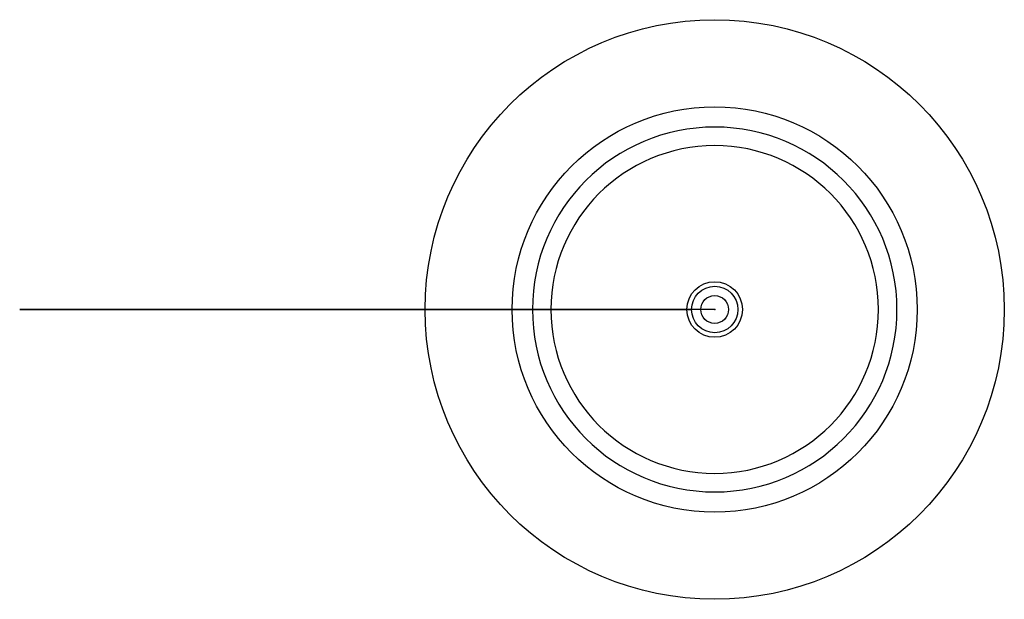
# Model space of a CAD drawing. Header units: centimetres. Extents: x -15 to 6.2, y -6.2 to 6.2.
import ezdxf

# ---------------------------------------------------------------- set-up
doc = ezdxf.new("R2010")
doc.units = ezdxf.units.CM
doc.header["$MEASUREMENT"] = 0
for name, color, linetype in [('Cassis Medium 300mm v3_Sketch1', 7, 'Continuous'), ('Cassis Medium 300mm v3_Sketch2', 7, 'Continuous'), ('Cassis Medium 300mm v3_Sketch4', 7, 'Continuous'), ('Cassis Medium 300mm v3_Sketch5', 7, 'Continuous'), ('Cassis Medium 300mm v3_Sketch6', 7, 'Continuous'), ('Cassis Medium 300mm v3_Sketch7', 7, 'Continuous'), ('Cassis Medium 300mm v3_Sketch8', 7, 'Continuous')]:
    doc.layers.add(name, color=color, linetype=linetype)

msp = doc.modelspace()

# ---------------------------------------------------------------- linework, layer by layer
at = {"layer": 'Cassis Medium 300mm v3_Sketch1'}
for p, q in [((-15, 0), (-7.79, 0, 10.26)), ((0, 0), (-15, 0)), ((0, 0, 14), (-0.5, 0, 14)), ((0, 0, 14), (0, 0))]:
    msp.add_line(p, q, dxfattribs=at)
at = {"layer": 'Cassis Medium 300mm v3_Sketch1', "extrusion": (0, 1, 0)}
msp.add_arc((0.59, 5.2), 8.8, 35.096, 90.587, dxfattribs=at)
at = {"layer": 'Cassis Medium 300mm v3_Sketch1'}
msp.add_point((0, 0), dxfattribs=at)
at = {"layer": 'Cassis Medium 300mm v3_Sketch2'}
msp.add_line((0, 0, 11.5), (-3.227, 0, 11.5), dxfattribs=at)
msp.add_point((0, 0), dxfattribs=at)
at = {"layer": 'Cassis Medium 300mm v3_Sketch4'}
msp.add_circle((0, 0, 11.5), 4.371, dxfattribs=at)
msp.add_point((0, 0, 11.5), dxfattribs=at)
at = {"layer": 'Cassis Medium 300mm v3_Sketch5', "extrusion": (0, 0, -1)}
for radius in [3.934, 3.534]:
    msp.add_circle((0, 0, -10.3), radius, dxfattribs=at)
at = {"layer": 'Cassis Medium 300mm v3_Sketch5'}
msp.add_point((0, 0, 10.3), dxfattribs=at)
at = {"layer": 'Cassis Medium 300mm v3_Sketch6'}
for radius in [0.6, 0.5]:
    msp.add_circle((0, 0, 14), radius, dxfattribs=at)
msp.add_point((0, 0, 14), dxfattribs=at)
at = {"layer": 'Cassis Medium 300mm v3_Sketch7'}
for radius in [4.371, 0.3]:
    msp.add_circle((0, 0, 11.5), radius, dxfattribs=at)
msp.add_point((0, 0, 11.5), dxfattribs=at)
at = {"layer": 'Cassis Medium 300mm v3_Sketch8'}
for radius in [6.25, 4.371]:
    msp.add_circle((0, 0, 11.5), radius, dxfattribs=at)
msp.add_point((0, 0, 11.5), dxfattribs=at)

doc.saveas('drawing.dxf')
